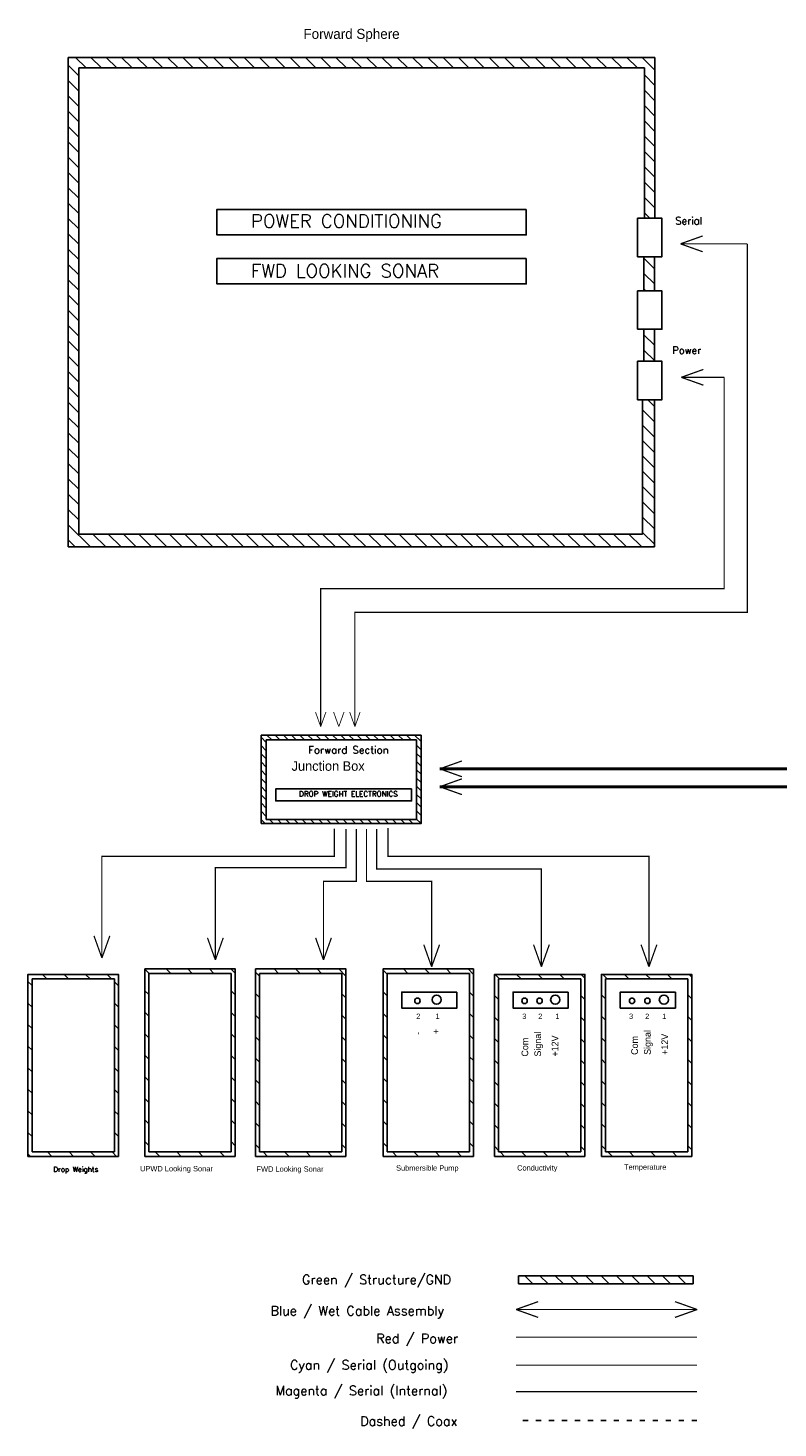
# Model space of a CAD drawing. Extents: x -156 to 25, y 5 to 135.
# Tile 1 of 14: x -156 to -130, y 78 to 126. Entities that reach past the tile are written whole.
import ezdxf

# ---------------------------------------------------------------- set-up
doc = ezdxf.new("R2010")
doc.units = 0
doc.header["$LTSCALE"] = 5
doc.header["$MEASUREMENT"] = 0
doc.linetypes.add('ACAD_ISO03W100', pattern=[30, 12, -18])
doc.layers.get('0').update_dxf_attribs({"linetype": 'CONTINUOUS'})
doc.styles.add('ADESK1', font='romans')
pattern_1 = [(135, (-54.0727, 61.9003), (0.3731766, 0.3731766), [])]

msp = doc.modelspace()

# ---------------------------------------------------------------- hatches: boundary and pattern name
at = {"ltscale": 0.003}
h = msp.add_hatch(dxfattribs=at)
h.set_pattern_fill('ANSI31', color=3, scale=3, style=0)
h.set_pattern_definition([(135, (-78.46256, 75.02876), (0.265165, 0.265165), [])])
h.paths.add_polyline_path([(-135.027, 124.941), (-135.027, 119.734), (-134.664, 119.734), (-134.664, 125.304), (-154.982, 125.304), (-154.982, 108.354), (-134.68, 108.354), (-134.68, 113.448), (-135.092, 113.448), (-135.092, 108.798), (-154.618, 108.798), (-154.618, 124.941)])
h.paths.add_polyline_path([(-135.043, 117.22), (-134.68, 117.22), (-134.68, 118.402), (-135.043, 118.402)], flags=17)
h.paths.add_polyline_path([(-134.68, 115.888), (-135.043, 115.888), (-135.043, 114.78), (-134.68, 114.78)], flags=17)
h = msp.add_hatch()
h.set_pattern_fill('ANSI31', color=3, scale=1.607711, style=0)
h.set_pattern_definition([(135, (-163.73792, 114.91741), (0.142103, 0.142103), [])])
h.paths.add_polyline_path([(-142.76, 101.837), (-142.76, 101.137), (-142.76, 98.769), (-148.304, 98.769), (-148.304, 101.152), (-148.304, 101.837)])
h.paths.add_polyline_path([(-148.124, 101.672), (-148.124, 100.972), (-148.124, 98.907), (-142.916, 98.907), (-142.916, 100.972), (-142.916, 101.672)], flags=16)
h = msp.add_hatch()
h.set_pattern_fill('ANSI31', color=3, scale=4.222011, style=0)
h.set_pattern_definition(pattern_1)
h.paths.add_polyline_path([(-149.197, 93.734), (-152.326, 93.734), (-152.326, 87.398), (-152.326, 87.243), (-149.197, 87.243), (-149.197, 87.398)])
h.paths.add_polyline_path([(-149.336, 87.398), (-152.188, 87.398), (-152.188, 93.579), (-149.336, 93.579)], flags=16)
h.paths.add_polyline_path([(-148.494, 87.398), (-148.494, 87.243), (-145.364, 87.243), (-145.364, 87.398), (-145.364, 93.734), (-148.494, 93.734)])
h.paths.add_polyline_path([(-148.355, 93.579), (-145.503, 93.579), (-145.503, 87.398), (-148.355, 87.398)], flags=16)
h = msp.add_hatch()
h.set_pattern_fill('ANSI31', color=3, scale=4.222011, style=0)
h.set_pattern_definition(pattern_1)
h.paths.add_polyline_path([(-144.075, 87.398), (-144.075, 87.243), (-140.946, 87.243), (-140.946, 87.398), (-140.946, 93.734), (-144.075, 93.734)])
h.paths.add_polyline_path([(-143.936, 93.579), (-141.084, 93.579), (-141.084, 87.398), (-143.936, 87.398)], flags=16)
h = msp.add_hatch()
h.set_pattern_fill('ANSI31', color=3, scale=4.222011, style=0)
h.set_pattern_definition(pattern_1)
h.paths.add_polyline_path([(-153.245, 93.544), (-156.374, 93.544), (-156.374, 87.398), (-156.374, 87.243), (-153.245, 87.243), (-153.245, 87.398)])
h.paths.add_polyline_path([(-153.383, 87.398), (-156.235, 87.398), (-156.235, 93.389), (-153.383, 93.389)], flags=16)
h = msp.add_hatch()
h.set_pattern_fill('ANSI31', color=3, scale=4.222011, style=0)
h.set_pattern_definition(pattern_1)
h.paths.add_polyline_path([(-137.089, 93.544), (-140.218, 93.544), (-140.218, 87.398), (-140.218, 87.243), (-137.089, 87.243), (-137.089, 87.398)])
h.paths.add_polyline_path([(-137.227, 87.398), (-140.079, 87.398), (-140.079, 93.389), (-137.227, 93.389)], flags=16)
h = msp.add_hatch()
h.set_pattern_fill('ANSI31', color=3, scale=4.222011, style=0)
h.set_pattern_definition(pattern_1)
h.paths.add_polyline_path([(-136.514, 87.398), (-136.514, 87.243), (-133.385, 87.243), (-133.385, 87.398), (-133.385, 93.544), (-136.514, 93.544)])
h.paths.add_polyline_path([(-136.375, 93.389), (-133.523, 93.389), (-133.523, 87.398), (-136.375, 87.398)], flags=16)
h = msp.add_hatch(dxfattribs=at)
h.set_pattern_fill('ANSI31', color=3, scale=3, style=0)
h.set_pattern_definition([(135, (-75.16975, 73.73196), (0.265165, 0.265165), [])])
h.paths.add_polyline_path([(-133.335, 82.834), (-133.335, 83.112), (-139.393, 83.112), (-139.393, 82.834)])

# ---------------------------------------------------------------- linework, layer by layer
for p, q in [((-154.982, 108.354), (-154.982, 125.304)), ((-154.982, 125.304), (-134.664, 125.304)), ((-134.664, 125.304), (-134.664, 119.734)), ((-154.618, 108.798), (-154.618, 124.941)), ((-135.027, 124.941), (-135.027, 119.734)), ((-135.092, 108.798), (-135.092, 113.448)), ((-134.68, 113.448), (-134.68, 108.354)), ((-154.982, 108.354), (-134.68, 108.354))]:
    msp.add_line(p, q, dxfattribs=at)
for p, q in [((-135.027, 124.941), (-154.618, 124.941)), ((-135.264, 119.734), (-135.264, 118.402)), ((-135.043, 118.402), (-135.043, 117.22)), ((-134.68, 118.402), (-134.68, 117.22)), ((-135.264, 117.22), (-135.264, 115.888)), ((-135.043, 115.888), (-135.043, 114.78)), ((-134.68, 115.888), (-134.68, 114.78)), ((-135.264, 114.78), (-135.264, 113.448)), ((-135.092, 108.798), (-154.618, 108.798)), ((-148.304, 101.152), (-148.304, 101.837)), ((-148.304, 101.837), (-142.76, 101.837)), ((-142.76, 101.137), (-142.76, 101.837)), ((-148.124, 101.672), (-148.124, 100.972)), ((-142.916, 101.672), (-148.124, 101.672)), ((-142.916, 100.972), (-142.916, 101.672)), ((-148.304, 101.152), (-148.304, 98.769)), ((-148.124, 98.907), (-148.124, 100.972)), ((-142.916, 100.972), (-142.916, 98.907)), ((-148.124, 98.907), (-142.916, 98.907)), ((-156.235, 93.389), (-156.235, 87.398)), ((-156.235, 93.389), (-153.383, 93.389)), ((-153.383, 93.389), (-153.383, 87.398)), ((-152.188, 93.579), (-149.336, 93.579)), ((-152.188, 93.579), (-152.188, 87.398)), ((-149.336, 93.579), (-149.336, 87.398)), ((-148.355, 93.579), (-148.355, 87.398)), ((-148.355, 93.579), (-145.503, 93.579)), ((-145.503, 93.579), (-145.503, 87.398)), ((-143.936, 93.579), (-143.936, 87.398)), ((-143.936, 93.579), (-141.084, 93.579)), ((-141.084, 93.579), (-141.084, 87.398)), ((-140.079, 93.389), (-140.079, 87.398)), ((-140.079, 93.389), (-137.227, 93.389)), ((-137.227, 93.389), (-137.227, 87.398)), ((-136.375, 93.389), (-136.375, 87.398)), ((-136.375, 93.389), (-133.523, 93.389)), ((-133.523, 93.389), (-133.523, 87.398)), ((-156.374, 87.398), (-156.374, 87.243)), ((-153.383, 87.398), (-156.235, 87.398)), ((-153.245, 87.398), (-153.245, 87.243)), ((-152.326, 87.398), (-152.326, 87.243)), ((-149.336, 87.398), (-152.188, 87.398)), ((-149.197, 87.398), (-149.197, 87.243)), ((-148.494, 87.398), (-148.494, 87.243)), ((-145.503, 87.398), (-148.355, 87.398)), ((-145.364, 87.398), (-145.364, 87.243)), ((-144.075, 87.398), (-144.075, 87.243)), ((-141.084, 87.398), (-143.936, 87.398)), ((-140.946, 87.398), (-140.946, 87.243)), ((-140.218, 87.398), (-140.218, 87.243)), ((-137.227, 87.398), (-140.079, 87.398)), ((-137.089, 87.398), (-137.089, 87.243)), ((-136.514, 87.398), (-136.514, 87.243)), ((-133.523, 87.398), (-136.375, 87.398)), ((-133.385, 87.398), (-133.385, 87.243))]:
    msp.add_line(p, q)
at = {"color": 6, "linetype": 'ACAD_ISO03W100', "ltscale": 0.003}
msp.add_line((-133.207, 78.092), (-139.457, 78.092), dxfattribs=at)
for points in [[(-139.12, 120.04), (-149.832, 120.04), (-149.832, 119.157), (-139.12, 119.157)], [(-139.12, 118.344), (-149.832, 118.344), (-149.832, 117.461), (-139.12, 117.461)], [(-143.092, 99.97), (-147.795, 99.97), (-147.795, 99.556), (-143.092, 99.556)], [(-141.522, 92.935), (-143.43, 92.935), (-143.43, 92.379), (-141.522, 92.379)], [(-137.665, 92.935), (-139.574, 92.935), (-139.574, 92.379), (-137.665, 92.379)], [(-133.955, 92.935), (-135.863, 92.935), (-135.863, 92.379), (-133.955, 92.379)]]:
    msp.add_lwpolyline(points, close=True)
for points in [[(-135.264, 118.402), (-134.418, 118.402), (-134.418, 119.734), (-135.264, 119.734)], [(-135.264, 115.888), (-134.418, 115.888), (-134.418, 117.22), (-135.264, 117.22)], [(-135.264, 113.448), (-134.418, 113.448), (-134.418, 114.78), (-135.264, 114.78)], [(-148.304, 98.769), (-142.76, 98.769), (-142.76, 101.137)], [(-149.197, 87.398), (-149.197, 93.734), (-152.326, 93.734), (-152.326, 87.398)], [(-145.364, 87.398), (-145.364, 93.734), (-148.494, 93.734), (-148.494, 87.398)], [(-140.946, 87.398), (-140.946, 93.734), (-144.075, 93.734), (-144.075, 87.398)], [(-153.245, 87.398), (-153.245, 93.544), (-156.374, 93.544), (-156.374, 87.398)], [(-137.089, 87.398), (-137.089, 93.544), (-140.218, 93.544), (-140.218, 87.398)], [(-133.385, 87.398), (-133.385, 93.544), (-136.514, 93.544), (-136.514, 87.398)], [(-156.374, 87.243), (-153.245, 87.243)], [(-152.326, 87.243), (-149.197, 87.243)], [(-148.494, 87.243), (-145.364, 87.243)], [(-144.075, 87.243), (-140.946, 87.243)], [(-140.218, 87.243), (-137.089, 87.243)], [(-136.514, 87.243), (-133.385, 87.243)]]:
    msp.add_lwpolyline(points)
at = {"color": 5}
for points, const_width in [([(-133.777, 118.849), (-133.01, 119.122)], 0.0429), ([(-133.777, 118.849), (-133.01, 118.575)], 0.0429), ([(-133.75, 114.226), (-132.983, 114.5)], 0.0429), ([(-133.75, 114.226), (-132.983, 113.953)], 0.0429), ([(-132.264, 112.42), (-132.264, 106.903), (-146.237, 106.903), (-146.237, 102.127)], 0.0429), ([(-146.237, 102.127), (-146.417, 102.632)], 0.0282), ([(-146.237, 102.127), (-146.057, 102.632)], 0.0282), ([(-145.61, 102.127), (-145.79, 102.632)], 0.0282), ([(-145.61, 102.127), (-145.43, 102.632)], 0.0282), ([(-145.053, 102.127), (-145.233, 102.632)], 0.0282), ([(-145.053, 102.127), (-144.873, 102.632)], 0.0282), ([(-142.114, 100.666), (-141.347, 100.939)], 0.0429), ([(-106.222, 100.666), (-142.114, 100.666)], 0.107), ([(-142.114, 100.666), (-141.347, 100.392)], 0.0429), ([(-106.222, 100.046), (-142.114, 100.046)], 0.107), ([(-142.114, 100.046), (-141.347, 100.32)], 0.0429), ([(-142.114, 100.046), (-141.347, 99.773)], 0.0429), ([(-153.814, 94.114), (-153.814, 97.638), (-145.765, 97.638), (-145.765, 98.599)], 0.0402), ([(-149.885, 95.939), (-149.885, 97.239), (-145.362, 97.239), (-145.362, 98.578)], 0.0429), ([(-146.141, 95.939), (-146.141, 96.766), (-145.007, 96.766), (-145.007, 98.578)], 0.0429), ([(-142.396, 95.939), (-142.396, 96.766), (-144.652, 96.766), (-144.652, 98.578)], 0.0429), ([(-138.594, 95.939), (-138.594, 97.199), (-144.297, 97.199), (-144.297, 98.578)], 0.0429), ([(-134.87, 95.939), (-134.87, 97.633), (-143.903, 97.633), (-143.903, 98.617)], 0.0429), ([(-149.885, 94.046), (-149.885, 95.939)], 0.0429), ([(-146.141, 94.046), (-146.141, 95.939)], 0.0429), ([(-142.396, 93.81), (-142.396, 95.939)], 0.0429), ([(-138.594, 93.81), (-138.594, 95.939)], 0.0429), ([(-134.87, 93.81), (-134.87, 95.939)], 0.0429), ([(-153.814, 94.114), (-154.088, 94.882)], 0.0429), ([(-153.814, 94.114), (-153.541, 94.882)], 0.0429), ([(-149.885, 94.046), (-150.159, 94.814)], 0.0429), ([(-149.885, 94.046), (-149.612, 94.814)], 0.0429), ([(-146.141, 94.046), (-146.414, 94.814)], 0.0429), ([(-146.141, 94.046), (-145.867, 94.814)], 0.0429), ([(-142.396, 93.81), (-142.669, 94.577)], 0.0429), ([(-142.396, 93.81), (-142.122, 94.577)], 0.0429), ([(-138.594, 93.81), (-138.867, 94.577)], 0.0429), ([(-138.594, 93.81), (-138.32, 94.577)], 0.0429), ([(-134.87, 93.81), (-135.143, 94.577)], 0.0429), ([(-134.87, 93.81), (-134.596, 94.577)], 0.0429), ([(-139.474, 81.94), (-138.707, 82.213)], 0.0429), ([(-139.474, 81.94), (-138.707, 81.666)], 0.0429), ([(-133.2, 81.94), (-133.967, 82.213)], 0.0429), ([(-133.2, 81.94), (-133.967, 81.666)], 0.0429)]:
    msp.add_lwpolyline(points, dxfattribs=dict(at, const_width=const_width))
at = {"color": 5, "ltscale": 0.003, "const_width": 0.0411}
for points in [[(-133.777, 118.849), (-131.462, 118.849)], [(-131.462, 117.042), (-131.462, 118.849)], [(-131.462, 117.042), (-131.462, 106.084), (-145.053, 106.084), (-145.053, 102.127)], [(-133.75, 114.226), (-132.264, 114.226)], [(-132.264, 112.42), (-132.264, 114.226)], [(-133.2, 81.94), (-139.474, 81.94)]]:
    msp.add_lwpolyline(points, dxfattribs=at)
at = {"linetype": 'ACAD_ISO03W100'}
msp.add_lwpolyline([(-133.335, 83.112), (-139.393, 83.112), (-139.393, 82.834), (-133.335, 82.834)], close=True, dxfattribs=at)
at = {"color": 1, "ltscale": 0.003, "const_width": 0.0411}
msp.add_lwpolyline([(-133.2, 80.981), (-139.474, 80.981)], dxfattribs=at)
at = {"color": 4, "ltscale": 0.003, "const_width": 0.0411}
msp.add_lwpolyline([(-133.2, 80.01), (-139.474, 80.01)], dxfattribs=at)
at = {"color": 6, "ltscale": 0.003, "const_width": 0.0411}
msp.add_lwpolyline([(-133.2, 79.097), (-139.474, 79.097)], dxfattribs=at)
for centre, radius in [((-142.886, 92.631), 0.0942), ((-142.223, 92.671), 0.159), ((-139.177, 92.631), 0.0942), ((-138.658, 92.631), 0.0942), ((-138.115, 92.671), 0.159), ((-135.454, 92.631), 0.0942), ((-134.922, 92.631), 0.0942), ((-134.352, 92.671), 0.159)]:
    msp.add_circle(centre, radius)

# ---------------------------------------------------------------- texts
for s, height, p in [('Forward Sphere', 0.34753, (-146.835, 125.947)), ('Junction Box', 0.33045, (-147.245, 100.598)), ('2', 0.185, (-142.929, 92.002)), ('1', 0.185, (-142.262, 92.002)), ('3', 0.185, (-139.259, 92.004)), ('2', 0.185, (-138.703, 92.002)), ('1', 0.185, (-138.111, 92.002)), ('3', 0.185, (-135.559, 92.004)), ('2', 0.185, (-135.002, 92.002)), ('1', 0.185, (-134.41, 92.002)), ('UPWD Looking Sonar', 0.18689, (-152.495, 86.725)), ('FWD Looking Sonar', 0.18689, (-148.462, 86.712)), ('Submersible Pump', 0.18536, (-143.626, 86.749)), ('Conductivity', 0.18536, (-139.435, 86.753)), ('Temperature', 0.18536, (-135.733, 86.78))]:
    msp.add_text(s, height=height).set_placement(p)
at = {"ltscale": 0.003, "style": 'ADESK1'}
for s, height, p in [('POWER CONDITIONING', 0.45918, (-148.65, 119.409)), ('Serial', 0.2512, (-133.955, 119.521)), ('FWD LOOKING SONAR', 0.45918, (-148.65, 117.683)), ('Power', 0.2512, (-134.062, 115.037)), ('DROP WEIGHT ELECTRONICS', 0.18427, (-146.987, 99.705)), ('Green / Structure/GND', 0.32294, (-146.883, 82.813)), ('Blue / Wet Cable Assembly', 0.32294, (-147.975, 81.737)), ('Red / Power ', 0.32294, (-144.315, 80.775)), ('Cyan / Serial (Outgoing)', 0.32294, (-147.298, 79.86)), ('Magenta / Serial (Internal)', 0.32294, (-147.805, 78.969)), ('Dashed / Coax ', 0.32294, (-144.868, 77.915))]:
    msp.add_text(s, height=height, dxfattribs=at).set_placement(p)
at = {"style": 'ADESK1'}
for s, height, p in [('Forward Section', 0.25694, (-146.669, 101.193)), ('Drop Weights', 0.17666, (-155.494, 86.708))]:
    msp.add_text(s, height=height, dxfattribs=at).set_placement(p)
for s, height, p in [('Signal', 0.2308, (-134.806, 90.76)), ('-', 0.231, (-142.766, 91.453)), ('+', 0.231, (-142.129, 91.476)), ('Com', 0.2308, (-139.051, 90.701)), ('Signal', 0.2308, (-138.606, 90.701)), ('+12V', 0.2308, (-138.006, 90.701)), ('Com', 0.2308, (-135.252, 90.76)), ('+12V', 0.2308, (-134.207, 90.76))]:
    msp.add_text(s, height=height, rotation=90).set_placement(p)

doc.saveas('drawing.dxf')
